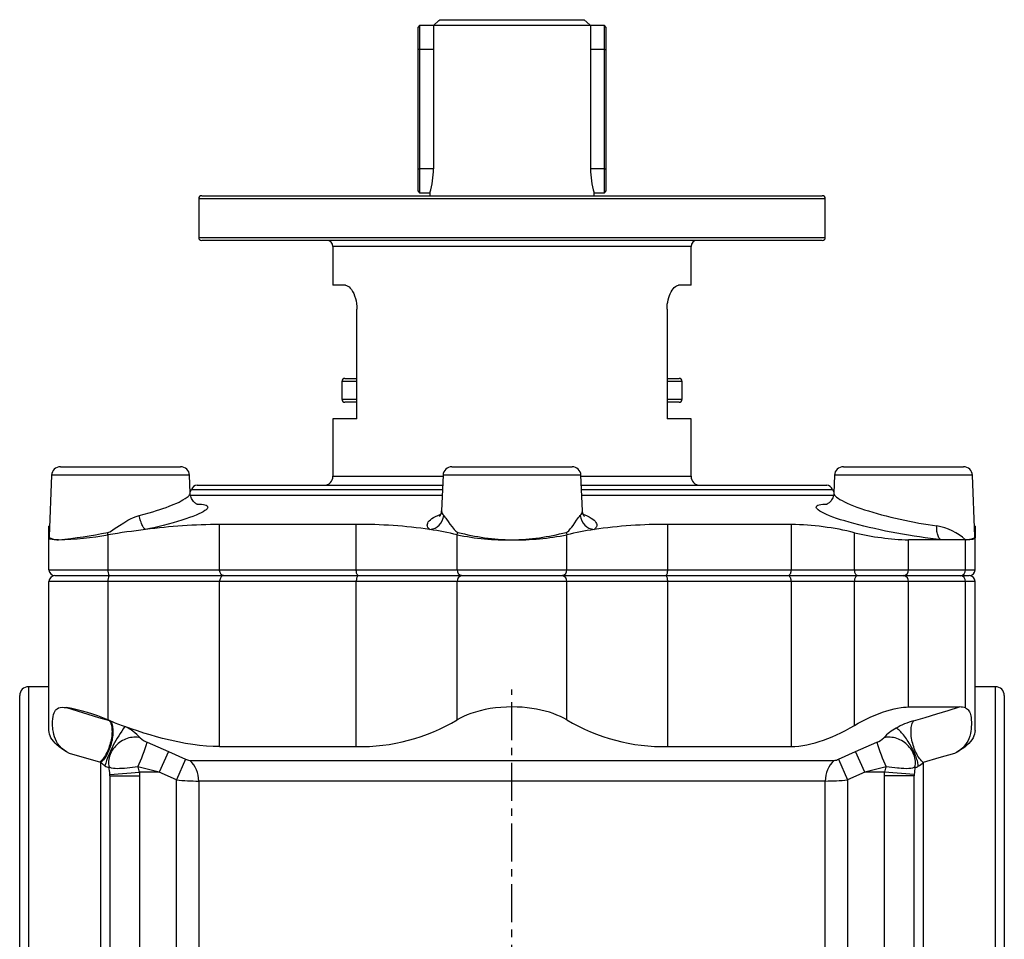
# Model space of a CAD drawing. Extents: x -103 to 1073, y -667 to 558.
# Tile 3 of 4: x -103 to 227, y 250 to 558. Entities that reach past the tile are written whole.
import ezdxf

# ---------------------------------------------------------------- set-up
doc = ezdxf.new("R2010")
doc.units = 0
doc.linetypes.add('CENTERX2', pattern=[20.32, 12.7, -2.54, 2.54, -2.54])
doc.layers.get('0').update_dxf_attribs({"linetype": 'CONTINUOUS'})
doc.layers.add('FORMAT', color=7, linetype='CONTINUOUS')

msp = doc.modelspace()

# ---------------------------------------------------------------- linework, layer by layer
at = {"color": 7, "linetype": 'CONTINUOUS'}
for p, q in [((30.5, 555.69), (30, 555.19)), ((30, 547.69), (30, 555.19)), ((35.19, 555.69), (30.5, 555.69)), ((30.5, 555.69), (30.5, 547.69)), ((87.81, 555.69), (35.19, 555.69)), ((35.19, 555.69), (35.19, 547.69)), ((37.29, 557.69), (85.72, 557.69)), ((92.5, 555.69), (87.81, 555.69)), ((87.81, 555.69), (87.81, 547.69)), ((93, 555.19), (92.5, 555.69)), ((92.5, 547.69), (92.5, 555.69)), ((93, 555.19), (93, 547.69)), ((30, 507.69), (30, 547.69)), ((30.5, 547.69), (30.5, 507.69)), ((35.19, 547.69), (35.19, 507.69)), ((87.81, 547.69), (87.81, 507.69)), ((92.5, 507.69), (92.5, 547.69)), ((93, 547.69), (93, 507.69)), ((30, 500.19), (30, 507.69)), ((30.5, 507.69), (30.5, 499.69)), ((92.5, 499.69), (92.5, 507.69)), ((93, 507.69), (93, 500.19)), ((-42.5, 498.69), (165.5, 498.69)), ((30, 500.19), (30.5, 499.69)), ((30.5, 499.69), (34, 499.69)), ((34, 499.69), (34, 498.69)), ((89, 498.69), (89, 499.69)), ((89, 499.69), (92.5, 499.69)), ((92.5, 499.69), (93, 500.19)), ((-43.5, 497.69), (-43.5, 484.69)), ((166.5, 484.69), (166.5, 497.69)), ((61.5, 483.69), (-42.5, 483.69)), ((165.5, 483.69), (61.5, 483.69)), ((1.5, 481.69), (1.5, 468.69)), ((121.5, 468.69), (121.5, 481.69)), ((5.68, 468.69), (1.5, 468.69)), ((121.5, 468.69), (117.32, 468.69)), ((9.54, 423.99), (9.54, 460.69)), ((113.46, 460.69), (113.46, 423.99)), ((4.5, 436.49), (4.5, 430.49)), ((5.5, 437.49), (9.54, 437.49)), ((113.46, 437.49), (117.5, 437.49)), ((118.5, 430.49), (118.5, 436.49)), ((9.54, 429.49), (5.5, 429.49)), ((117.5, 429.49), (113.46, 429.49)), ((1.5, 423.99), (1.5, 404.69)), ((9.54, 423.99), (1.5, 423.99)), ((121.5, 423.99), (113.46, 423.99)), ((121.5, 404.69), (121.5, 423.99)), ((-89.82, 407.89), (-69.7, 407.89)), ((-69.7, 407.89), (-49.58, 407.89)), ((41.38, 407.89), (61.5, 407.89)), ((61.5, 407.89), (81.62, 407.89)), ((172.59, 407.89), (192.71, 407.89)), ((192.71, 407.89), (212.83, 407.89)), ((-92.82, 405.01), (-93.65, 384.53)), ((-46.34, 399.05), (-46.58, 405.01)), ((38.38, 405.01), (37.9, 393.11)), ((85.11, 393.11), (84.62, 405.01)), ((169.59, 405.01), (169.34, 399.05)), ((216.66, 384.53), (215.82, 405.01)), ((-44, 401.69), (38.25, 401.69)), ((84.76, 401.69), (167, 401.69)), ((37.91, 393.11), (37.91, 393.09)), ((85.1, 393.1), (85.1, 393.11)), ((-93.51, 388), (-93.7, 387.95)), ((-93.7, 385.33), (-93.7, 387.94)), ((9.31, 388.56), (-36.49, 388.56)), ((155.13, 388.56), (113.7, 388.56)), ((216.71, 387.95), (216.52, 388)), ((216.71, 387.94), (216.71, 385.33)), ((-93.7, 384.02), (-93.7, 385.33)), ((-93.7, 373.39), (-93.7, 384.02)), ((205.35, 383.39), (194.39, 383.39)), ((213.49, 383.39), (205.35, 383.39)), ((216.71, 385.33), (216.71, 384.02)), ((216.71, 373.39), (216.71, 384.02)), ((-91.7, 371.39), (-73.55, 371.39)), ((-73.55, 371.39), (-35.21, 371.39)), ((-35.21, 371.39), (9.99, 371.39)), ((9.99, 371.39), (44.67, 371.39)), ((44.67, 371.39), (78.34, 371.39)), ((78.34, 371.39), (113.01, 371.39)), ((113.01, 371.39), (153.9, 371.39)), ((153.9, 371.39), (177.23, 371.39)), ((177.23, 371.39), (192.87, 371.39)), ((192.87, 371.39), (211.76, 371.39)), ((211.76, 371.39), (214.71, 371.39)), ((-93.7, 319.49), (-93.7, 369.39)), ((216.71, 319.49), (216.71, 369.39)), ((-93.7, 334.19), (-100.5, 334.19)), ((223.5, 334.19), (216.71, 334.19)), ((-103.5, 131.69), (-103.5, 331.19)), ((226.5, 331.19), (226.5, 131.69)), ((194.39, 327.39), (211.53, 327.39)), ((-73.42, 322.84), (-73.9, 323.03)), ((-73.08, 322.7), (-73.42, 322.84)), ((-36.49, 314.11), (9.31, 314.11)), ((113.7, 314.11), (155.13, 314.11)), ((-73.3, 304.32), (-73.3, 222.93)), ((196.3, 222.93), (196.3, 304.32))]:
    msp.add_line(p, q, dxfattribs=at)
at = {"color": 8, "linetype": 'CONTINUOUS'}
for p, q in [((30.5, 547.69), (30, 547.69)), ((35.19, 547.69), (30.5, 547.69)), ((92.5, 547.69), (87.81, 547.69)), ((92.5, 547.69), (93, 547.69)), ((30, 507.69), (30.5, 507.69)), ((35.19, 507.69), (30.5, 507.69)), ((92.5, 507.69), (87.81, 507.69)), ((92.5, 507.69), (93, 507.69)), ((166.5, 497.69), (-43.5, 497.69)), ((-43.5, 484.69), (61.5, 484.69)), ((61.5, 484.69), (166.5, 484.69)), ((61.5, 481.69), (1.5, 481.69)), ((121.5, 481.69), (61.5, 481.69)), ((9.54, 436.49), (4.5, 436.49)), ((118.5, 436.49), (113.46, 436.49)), ((4.5, 430.49), (9.54, 430.49)), ((113.46, 430.49), (118.5, 430.49)), ((-46.58, 405.01), (-92.82, 405.01)), ((1.5, 404.69), (38.37, 404.69)), ((84.62, 405.01), (38.38, 405.01)), ((84.63, 404.69), (121.5, 404.69)), ((215.82, 405.01), (169.59, 405.01)), ((-45.91, 400.27), (38.19, 400.27)), ((84.81, 400.27), (168.92, 400.27)), ((38.11, 398.21), (-46.22, 398.21)), ((169.23, 398.21), (84.9, 398.21)), ((-36.49, 373.39), (-36.49, 388.56)), ((9.31, 373.39), (9.31, 388.56)), ((113.7, 373.39), (113.7, 388.56)), ((155.13, 373.39), (155.13, 388.56)), ((-93.7, 385.33), (-93.62, 385.36)), ((-93.7, 385.33), (-93.62, 385.35)), ((-93.65, 384.53), (-93.65, 384.52)), ((-73.9, 373.39), (-73.9, 385.08)), ((43.14, 373.39), (43.14, 385.08)), ((79.87, 373.39), (79.87, 385.08)), ((176.34, 373.39), (176.34, 385.79)), ((194.39, 373.39), (194.39, 383.39)), ((213.49, 373.39), (213.49, 383.39)), ((216.62, 385.36), (216.71, 385.33)), ((216.71, 385.33), (216.63, 385.35)), ((216.66, 384.52), (216.66, 384.53)), ((-93.7, 373.39), (-73.9, 373.39)), ((-73.9, 373.39), (-36.49, 373.39)), ((-36.49, 373.39), (9.31, 373.39)), ((9.31, 373.39), (43.14, 373.39)), ((43.14, 373.39), (79.87, 373.39)), ((79.87, 373.39), (113.7, 373.39)), ((113.7, 373.39), (155.13, 373.39)), ((155.13, 373.39), (176.34, 373.39)), ((176.34, 373.39), (194.39, 373.39)), ((194.39, 373.39), (213.49, 373.39)), ((213.49, 373.39), (216.71, 373.39)), ((-73.9, 369.39), (-93.7, 369.39)), ((-73.9, 323.03), (-73.9, 369.39)), ((-36.49, 369.39), (-73.9, 369.39)), ((9.31, 369.39), (-36.49, 369.39)), ((-36.49, 314.11), (-36.49, 369.39)), ((43.14, 369.39), (9.31, 369.39)), ((9.31, 314.11), (9.31, 369.39)), ((43.14, 323.03), (43.14, 369.39)), ((79.87, 369.39), (43.14, 369.39)), ((79.87, 323.03), (79.87, 369.39)), ((113.7, 369.39), (79.87, 369.39)), ((113.7, 314.11), (113.7, 369.39)), ((155.13, 369.39), (113.7, 369.39)), ((155.13, 314.11), (155.13, 369.39)), ((176.34, 369.39), (155.13, 369.39)), ((176.34, 321.23), (176.34, 369.39)), ((194.39, 369.39), (176.34, 369.39)), ((194.39, 327.39), (194.39, 369.39)), ((213.49, 369.39), (194.39, 369.39)), ((213.49, 327.05), (213.49, 369.39)), ((216.71, 369.39), (213.49, 369.39)), ((-100.5, 334.19), (-100.5, 131.69)), ((223.5, 131.69), (223.5, 334.19)), ((-53.65, 312.42), (-56.73, 305.49)), ((-53.65, 312.42), (-47.96, 309.88)), ((170.96, 309.88), (176.66, 312.42)), ((179.73, 305.49), (176.66, 312.42)), ((-76.3, 308.82), (-76.64, 308.91)), ((-76.3, 224.31), (-76.3, 308.82)), ((-47.96, 309.88), (-50.97, 302.95)), ((-46.49, 309.49), (169.49, 309.49)), ((170.96, 309.88), (173.98, 302.95)), ((199.3, 308.82), (199.3, 224.31)), ((-73.31, 304.81), (-63.34, 305.49)), ((-73.3, 304.32), (-73.31, 304.81)), ((-73.3, 304.32), (-63.3, 304.32)), ((-63.34, 305.49), (-63.3, 304.32)), ((-56.73, 305.49), (-63.34, 305.49)), ((-63.3, 304.32), (-63.3, 242.5)), ((-50.97, 302.95), (-56.73, 305.49)), ((179.73, 305.49), (173.98, 302.95)), ((186.34, 305.49), (179.73, 305.49)), ((186.3, 304.32), (186.34, 305.49)), ((186.3, 242.5), (186.3, 304.32)), ((196.3, 304.32), (186.3, 304.32)), ((196.31, 304.81), (186.34, 305.49)), ((196.31, 304.81), (196.3, 304.32)), ((-50.97, 204.25), (-50.97, 302.95)), ((166.5, 302.56), (-43.5, 302.56)), ((-43.5, 302.56), (-43.5, 204.25)), ((166.5, 204.25), (166.5, 302.56)), ((173.98, 302.95), (173.98, 204.25))]:
    msp.add_line(p, q, dxfattribs=at)
at = {"color": 7, "linetype": 'CONTINUOUS', "flags": 128}
for points in [[(35.19, 555.69), (37.03, 557.45), (37.29, 557.69)], [(87.81, 555.69), (87.54, 555.95), (85.72, 557.69)], [(5.68, 468.69), (6.07, 468.63), (6.48, 468.45), (6.89, 468.16), (7.3, 467.76), (7.7, 467.26), (8.09, 466.65), (8.45, 465.95), (8.77, 465.16), (9.05, 464.29), (9.26, 463.45), (9.41, 462.55), (9.51, 461.62), (9.54, 460.69)], [(113.46, 460.69), (113.49, 461.5), (113.56, 462.31), (113.68, 463.09), (113.83, 463.84), (114.03, 464.56), (114.25, 465.22), (114.52, 465.88), (114.81, 466.47), (115.13, 467), (115.49, 467.51), (115.87, 467.94), (116.25, 468.27), (116.61, 468.5), (116.97, 468.64), (117.32, 468.69)], [(-43.63, 395.18), (-43.63, 395.18), (-43.65, 395.19), (-43.7, 395.2), (-43.78, 395.23), (-43.88, 395.27), (-44.01, 395.33), (-44.16, 395.4), (-44.34, 395.51), (-44.55, 395.65), (-44.77, 395.82), (-45, 396.03), (-45.23, 396.28), (-45.46, 396.56), (-45.68, 396.88), (-45.87, 397.23), (-46.04, 397.61), (-46.17, 398), (-46.27, 398.41), (-46.32, 398.81), (-46.34, 399.05)], [(169.35, 399.06), (169.32, 398.67), (169.24, 398.26), (169.14, 397.86), (168.99, 397.48), (168.83, 397.12), (168.63, 396.8), (168.42, 396.5), (168.21, 396.24), (167.98, 396.01), (167.77, 395.82), (167.56, 395.66), (167.36, 395.53), (167.19, 395.42), (167.03, 395.34), (166.89, 395.28), (166.79, 395.24), (166.71, 395.21), (166.66, 395.19), (166.63, 395.19), (166.63, 395.19)], [(85.83, 391.17), (85.83, 391.16), (85.81, 391.19), (85.76, 391.25), (85.68, 391.34), (85.6, 391.46), (85.5, 391.62), (85.4, 391.81), (85.3, 392.05), (85.22, 392.32), (85.15, 392.63), (85.1, 392.97), (85.1, 393.1)], [(-90.49, 383.39), (-91.24, 383.4), (-91.89, 383.43), (-92.56, 383.5), (-93.08, 383.59), (-93.35, 383.67), (-93.54, 383.77), (-93.66, 383.88), (-93.7, 384.02)], [(-93.65, 384.54), (-93.66, 384.49), (-93.66, 384.42), (-93.66, 384.37), (-93.67, 384.35), (-93.67, 384.33), (-93.67, 384.31), (-93.67, 384.31)], [(216.71, 384.02), (216.63, 383.84), (216.39, 383.69), (216.13, 383.6), (215.8, 383.53), (215.4, 383.47), (215, 383.44), (214.55, 383.41), (214.04, 383.39), (213.49, 383.39)], [(216.67, 384.33), (216.67, 384.33), (216.67, 384.35), (216.67, 384.39), (216.66, 384.45), (216.66, 384.53), (216.66, 384.53)], [(-86.81, 311.79), (-87.76, 312.32), (-88.64, 312.92), (-89.44, 313.58), (-90.15, 314.32), (-90.78, 315.15), (-91.18, 315.83), (-91.53, 316.59), (-91.83, 317.41), (-92.04, 318.15), (-92.22, 318.96), (-92.35, 319.81), (-92.42, 320.43), (-92.46, 321.08), (-92.48, 321.73), (-92.48, 322.56), (-92.43, 323.37), (-92.33, 324.15), (-92.18, 324.85), (-91.99, 325.42), (-91.77, 325.91), (-91.52, 326.28), (-91.25, 326.58), (-90.95, 326.81), (-90.44, 327.07), (-89.88, 327.21), (-89.28, 327.27), (-88.57, 327.25), (-87.81, 327.17)], [(79.87, 323.03), (78.85, 323.62), (77.76, 324.17), (76.58, 324.69), (75.34, 325.17), (74.03, 325.61), (72.66, 326.01), (71.21, 326.36), (69.72, 326.66), (68.18, 326.91), (66.61, 327.11), (64.93, 327.27), (63.22, 327.36), (61.5, 327.39), (59.64, 327.35), (57.79, 327.24), (55.97, 327.06), (54.19, 326.82), (52.47, 326.5), (50.81, 326.13), (49.22, 325.69), (47.72, 325.19), (46.46, 324.71), (45.27, 324.19), (44.16, 323.63), (43.14, 323.03)], [(176.34, 321.23), (177.55, 321.95), (178.83, 322.64), (180.15, 323.31), (181.5, 323.94), (182.89, 324.54), (184.3, 325.1), (185.72, 325.62), (187.13, 326.07), (188.37, 326.43), (189.59, 326.74), (190.76, 326.99), (191.88, 327.18), (192.77, 327.3), (193.61, 327.36), (194.39, 327.39)], [(213.49, 327.05), (213.83, 326.89), (214.15, 326.67), (214.44, 326.38), (214.66, 326.09), (214.86, 325.74), (215.03, 325.35), (215.17, 324.89), (215.29, 324.39), (215.38, 323.85), (215.45, 323.11), (215.49, 322.34), (215.49, 321.54), (215.45, 320.76), (215.38, 319.99), (215.27, 319.25), (215.14, 318.55), (214.9, 317.61), (214.6, 316.74), (214.25, 315.95), (213.77, 315.13), (213.21, 314.38), (212.59, 313.71), (211.9, 313.11), (210.91, 312.41), (209.82, 311.79)], [(-36.49, 314.11), (-38.67, 314.15), (-40.9, 314.28), (-43.19, 314.49), (-45.52, 314.79), (-47.98, 315.18), (-50.48, 315.66), (-53.02, 316.22), (-55.58, 316.85), (-57.65, 317.41), (-59.74, 318.01), (-61.84, 318.66), (-63.97, 319.35), (-66.1, 320.08), (-68.24, 320.85)], [(155.13, 314.11), (156.34, 314.15), (157.62, 314.26), (158.94, 314.43), (160.29, 314.68), (161.67, 314.99), (163.06, 315.36), (164.47, 315.78), (165.87, 316.25), (167.36, 316.8), (168.83, 317.39), (170.28, 318.03), (171.69, 318.69), (173.3, 319.51), (174.85, 320.36), (176.34, 321.23)], [(-86.81, 311.79), (-87.79, 312.32), (-88.7, 312.88), (-89.54, 313.45), (-90.32, 314.05), (-91.03, 314.67), (-91.66, 315.28), (-92.19, 315.89), (-92.64, 316.49), (-93.02, 317.09), (-93.32, 317.71), (-93.53, 318.33), (-93.66, 318.93), (-93.7, 319.49)], [(216.71, 319.49), (216.66, 318.9), (216.53, 318.3), (216.32, 317.69), (216.01, 317.06), (215.61, 316.43), (215.12, 315.8), (214.57, 315.18), (213.94, 314.57), (213.22, 313.97), (212.41, 313.36), (211.52, 312.77), (210.55, 312.19), (209.82, 311.79)]]:
    msp.add_lwpolyline(points, dxfattribs=at)
at = {"color": 8, "linetype": 'CONTINUOUS', "flags": 128}
for points in [[(-63.46, 391.53), (-61.74, 391.99), (-60.06, 392.46), (-58.86, 392.81), (-57.7, 393.17), (-56.58, 393.53), (-55.47, 393.9), (-54.41, 394.28), (-53.41, 394.65), (-52.07, 395.18), (-50.85, 395.7), (-50.09, 396.06), (-49.4, 396.41), (-48.77, 396.75), (-48, 397.21), (-47.37, 397.66), (-47.02, 397.95), (-46.74, 398.23), (-46.54, 398.49), (-46.37, 398.84), (-46.36, 399.05)], [(169.35, 399.05), (169.35, 399), (169.42, 398.72), (169.6, 398.41), (169.89, 398.07), (170.3, 397.72), (170.8, 397.34), (171.42, 396.95), (172.15, 396.54), (172.97, 396.12), (173.89, 395.69), (174.89, 395.26), (175.97, 394.82), (177.13, 394.38), (178.37, 393.94), (179.68, 393.5), (181.04, 393.06), (182.44, 392.64), (183.89, 392.22), (185.39, 391.81), (186.92, 391.41), (188.47, 391.03), (190.03, 390.66), (191.6, 390.3), (193.19, 389.96), (194.77, 389.63), (196.35, 389.32), (197.91, 389.03), (199.45, 388.76), (200.97, 388.51), (202.46, 388.27), (203.9, 388.06)], [(-44.16, 395.4), (-43.35, 395.39), (-42.59, 395.34), (-41.93, 395.25), (-41.4, 395.13), (-40.98, 394.99), (-40.69, 394.81), (-40.52, 394.6), (-40.46, 394.36), (-40.53, 394.1), (-40.72, 393.81), (-41.03, 393.5), (-41.47, 393.17), (-42.02, 392.82), (-42.69, 392.45), (-43.47, 392.07), (-44.39, 391.67), (-45.42, 391.26), (-46.56, 390.83), (-47.79, 390.4), (-49.12, 389.97), (-50.57, 389.53), (-52.11, 389.09), (-53.73, 388.65), (-55.43, 388.21), (-57.18, 387.79), (-58.53, 387.47), (-59.9, 387.16), (-61.3, 386.86)], [(205.35, 383.39), (203.61, 383.6), (201.82, 383.83), (199.99, 384.08), (198.12, 384.36), (196.24, 384.65), (194.34, 384.96), (192.43, 385.28), (190.51, 385.63), (188.61, 385.98), (186.73, 386.35), (184.85, 386.74), (183, 387.14), (181.19, 387.55), (179.43, 387.97), (177.74, 388.39), (176.09, 388.82), (174.5, 389.26), (173, 389.71), (171.59, 390.15), (170.27, 390.58), (169.05, 391.02), (167.94, 391.45), (166.93, 391.87), (166.05, 392.28), (165.29, 392.67), (164.66, 393.04), (164.16, 393.4), (163.8, 393.73), (163.56, 394.04), (163.47, 394.33), (163.51, 394.57), (163.68, 394.79), (163.99, 394.98), (164.42, 395.14), (164.98, 395.26), (165.65, 395.34), (166.43, 395.39), (167.14, 395.4)], [(-74.01, 385.9), (-73.67, 385.99), (-73.34, 386.12), (-72.69, 386.46), (-71.78, 387.04), (-70.89, 387.64), (-70, 388.24), (-68.64, 389.12), (-67.24, 389.94), (-66.33, 390.42), (-65.41, 390.85), (-64.44, 391.23), (-63.46, 391.53)], [(-61.3, 386.86), (-61.44, 386.92), (-61.59, 387.03), (-61.75, 387.18), (-61.9, 387.38), (-62.06, 387.61), (-62.22, 387.88), (-62.38, 388.19), (-62.54, 388.53), (-62.69, 388.9), (-62.84, 389.29), (-62.98, 389.71), (-63.12, 390.15), (-63.24, 390.6), (-63.36, 391.06), (-63.46, 391.53)], [(33.97, 386.86), (33.61, 387.21), (33.34, 387.56), (33.17, 387.93), (33.11, 388.31), (33.14, 388.66), (33.26, 389.02), (33.46, 389.38), (33.77, 389.76), (34.17, 390.13), (34.66, 390.5), (35.23, 390.86), (35.89, 391.21), (36.62, 391.56), (37.47, 391.91), (37.67, 391.99)], [(38.61, 391.53), (38.81, 391.3), (39.04, 391.03), (39.28, 390.71), (39.54, 390.35), (40.1, 389.56), (40.72, 388.68), (41.41, 387.75), (42.17, 386.81), (42.68, 386.27), (42.98, 386.05), (43.3, 385.9)], [(79.7, 385.9), (79.92, 385.99), (80.13, 386.12), (80.52, 386.46), (81.04, 387.04), (81.51, 387.64), (81.96, 388.24), (82.59, 389.12), (83.17, 389.94), (83.51, 390.42), (83.83, 390.85), (84.13, 391.23), (84.39, 391.53)], [(85.33, 391.99), (85.96, 391.74), (86.73, 391.4), (87.41, 391.06), (88.03, 390.7), (88.56, 390.34), (89.01, 389.97), (89.36, 389.61), (89.63, 389.25), (89.81, 388.89), (89.89, 388.52), (89.88, 388.15), (89.78, 387.79), (89.65, 387.55), (89.49, 387.32), (89.28, 387.08), (89.04, 386.86)], [(205.35, 383.39), (205.14, 383.5), (204.95, 383.66), (204.76, 383.86), (204.59, 384.1), (204.44, 384.38), (204.3, 384.69), (204.18, 385.03), (204.08, 385.41), (203.99, 385.81), (203.93, 386.23), (203.89, 386.67), (203.87, 387.12), (203.87, 387.59), (203.9, 388.06)], [(-93.65, 384.52), (-93.62, 384.34), (-93.52, 384.18), (-93.35, 384.04), (-93.11, 383.9), (-92.83, 383.79), (-92.49, 383.69), (-92.14, 383.61), (-91.74, 383.53), (-91.06, 383.44), (-90.69, 383.41), (-90.49, 383.39)], [(213.49, 383.39), (213.7, 383.41), (214.16, 383.45), (214.59, 383.51), (214.98, 383.57), (215.33, 383.65), (215.89, 383.81), (216.3, 384), (216.5, 384.16), (216.62, 384.33), (216.66, 384.52)], [(-35.21, 371.39), (-35.41, 371.41), (-35.6, 371.49), (-35.79, 371.61), (-35.96, 371.77), (-36.11, 371.97), (-36.25, 372.21), (-36.35, 372.48), (-36.43, 372.77), (-36.48, 373.08), (-36.49, 373.39)], [(9.99, 371.39), (9.88, 371.41), (9.78, 371.49), (9.68, 371.61), (9.59, 371.77), (9.51, 371.97), (9.44, 372.21), (9.38, 372.48), (9.34, 372.77), (9.31, 373.08), (9.31, 373.39)], [(113.01, 371.39), (113.12, 371.41), (113.23, 371.49), (113.33, 371.61), (113.42, 371.77), (113.5, 371.97), (113.57, 372.21), (113.62, 372.48), (113.67, 372.77), (113.69, 373.08), (113.7, 373.39)], [(153.9, 371.39), (154.1, 371.41), (154.28, 371.49), (154.46, 371.61), (154.63, 371.77), (154.77, 371.97), (154.9, 372.21), (155, 372.48), (155.07, 372.77), (155.12, 373.08), (155.13, 373.39)], [(177.23, 371.39), (177.09, 371.41), (176.95, 371.49), (176.82, 371.61), (176.71, 371.77), (176.6, 371.97), (176.51, 372.21), (176.43, 372.48), (176.38, 372.77), (176.35, 373.08), (176.34, 373.39)], [(-35.21, 371.39), (-35.41, 371.36), (-35.6, 371.29), (-35.79, 371.17), (-35.96, 371.01), (-36.11, 370.8), (-36.25, 370.56), (-36.35, 370.3), (-36.43, 370.01), (-36.48, 369.7), (-36.49, 369.39)], [(9.99, 371.39), (9.88, 371.36), (9.78, 371.29), (9.68, 371.17), (9.59, 371.01), (9.51, 370.8), (9.44, 370.56), (9.38, 370.3), (9.34, 370.01), (9.31, 369.7), (9.31, 369.39)], [(113.7, 369.39), (113.69, 369.7), (113.67, 370.01), (113.62, 370.3), (113.57, 370.56), (113.5, 370.8), (113.42, 371.01), (113.33, 371.17), (113.23, 371.29), (113.12, 371.36), (113.01, 371.39)], [(155.13, 369.39), (155.12, 369.7), (155.07, 370.01), (155, 370.3), (154.9, 370.56), (154.77, 370.8), (154.63, 371.01), (154.46, 371.17), (154.28, 371.29), (154.1, 371.36), (153.9, 371.39)], [(176.34, 369.39), (176.35, 369.7), (176.38, 370.01), (176.43, 370.3), (176.51, 370.56), (176.6, 370.8), (176.71, 371.01), (176.82, 371.17), (176.95, 371.29), (177.09, 371.36), (177.23, 371.39)], [(-87.81, 327.17), (-84.28, 326.08), (-80.7, 324.99), (-77.08, 323.91), (-73.42, 322.84)], [(196.09, 322.74), (200.01, 323.89), (203.89, 325.05), (207.73, 326.22), (211.53, 327.39)], [(-73.42, 322.84), (-73.24, 322.56), (-73.09, 322.25), (-72.95, 321.9), (-72.83, 321.52), (-72.73, 321.1), (-72.66, 320.66), (-72.6, 320.19), (-72.57, 319.7), (-72.56, 319.19), (-72.58, 318.65), (-72.61, 318.11), (-72.67, 317.55), (-72.75, 316.98), (-72.85, 316.41), (-72.98, 315.83), (-73.12, 315.25), (-73.28, 314.68), (-73.46, 314.12), (-73.66, 313.56), (-73.88, 313.02), (-74.11, 312.49), (-74.35, 311.98), (-74.61, 311.5), (-74.88, 311.04), (-75.16, 310.6), (-75.45, 310.2), (-75.74, 309.82), (-76.04, 309.48), (-76.34, 309.18), (-76.64, 308.91)], [(-73.08, 322.7), (-72.91, 322.42), (-72.75, 322.1), (-72.62, 321.75), (-72.51, 321.36), (-72.42, 320.95), (-72.35, 320.51), (-72.3, 320.04), (-72.27, 319.54), (-72.26, 319.03), (-72.28, 318.5), (-72.32, 317.96), (-72.38, 317.4), (-72.46, 316.84), (-72.56, 316.27), (-72.69, 315.69), (-72.83, 315.12), (-72.99, 314.55), (-73.17, 313.99), (-73.37, 313.44), (-73.58, 312.9), (-73.81, 312.38), (-74.05, 311.87), (-74.3, 311.39), (-74.57, 310.93), (-74.84, 310.5), (-75.12, 310.1), (-75.41, 309.72), (-75.7, 309.39), (-76, 309.08), (-76.3, 308.82)], [(197.68, 307.51), (197.67, 307.81), (197.63, 308.15), (197.56, 308.51), (197.48, 308.9), (197.37, 309.32), (197.23, 309.76), (197.08, 310.22), (196.91, 310.69), (196.71, 311.18), (196.5, 311.68), (196.27, 312.2), (196.03, 312.71), (195.77, 313.24), (195.5, 313.76), (195.21, 314.28), (194.92, 314.79), (194.62, 315.3), (194.31, 315.8), (193.99, 316.28), (193.67, 316.75), (193.35, 317.2), (193.03, 317.62), (192.72, 318.03), (192.4, 318.41), (192.09, 318.76), (191.79, 319.08), (191.5, 319.37), (191.21, 319.63), (190.94, 319.85), (190.68, 320.03), (190.44, 320.18), (190.21, 320.3)], [(199.3, 308.82), (199, 309.08), (198.7, 309.39), (198.4, 309.73), (198.11, 310.1), (197.82, 310.51), (197.55, 310.94), (197.28, 311.4), (197.02, 311.89), (196.78, 312.4), (196.55, 312.92), (196.33, 313.47), (196.13, 314.02), (195.95, 314.59), (195.79, 315.16), (195.65, 315.74), (195.52, 316.31), (195.42, 316.89), (195.34, 317.45), (195.28, 318.01), (195.25, 318.56), (195.23, 319.09), (195.24, 319.6), (195.27, 320.09), (195.32, 320.56), (195.4, 321), (195.5, 321.42), (195.61, 321.8), (195.75, 322.15), (195.91, 322.46), (196.09, 322.74)], [(-63.11, 317.06), (-63.62, 317.16), (-64.15, 317.23), (-64.69, 317.26), (-65.23, 317.25), (-65.78, 317.2), (-66.34, 317.11), (-66.89, 316.99), (-67.44, 316.82), (-67.99, 316.62), (-68.52, 316.38), (-69.04, 316.11), (-69.55, 315.81), (-70.04, 315.47), (-70.51, 315.11), (-70.95, 314.71), (-71.37, 314.3), (-71.76, 313.85), (-72.12, 313.39), (-72.45, 312.91), (-72.75, 312.42), (-73.01, 311.91), (-73.23, 311.39), (-73.41, 310.87), (-73.56, 310.34), (-73.66, 309.81), (-73.72, 309.28), (-73.74, 308.76), (-73.73, 308.24), (-73.67, 307.74), (-73.56, 307.24)], [(196.57, 307.24), (196.67, 307.74), (196.73, 308.24), (196.75, 308.76), (196.73, 309.28), (196.66, 309.81), (196.56, 310.34), (196.42, 310.87), (196.23, 311.39), (196.01, 311.91), (195.75, 312.42), (195.46, 312.91), (195.13, 313.39), (194.77, 313.85), (194.38, 314.3), (193.96, 314.71), (193.51, 315.11), (193.05, 315.47), (192.56, 315.81), (192.05, 316.11), (191.53, 316.38), (190.99, 316.62), (190.45, 316.82), (189.9, 316.99), (189.34, 317.11), (188.79, 317.2), (188.24, 317.25), (187.69, 317.26), (187.15, 317.23), (186.63, 317.16), (186.12, 317.06)], [(-60.73, 315.55), (-57.19, 313.99), (-53.65, 312.42)], [(176.66, 312.42), (180.19, 313.99), (183.74, 315.55)], [(-76.64, 308.91), (-81.76, 310.34), (-86.81, 311.79)], [(209.82, 311.79), (204.6, 310.29), (199.3, 308.82)], [(-63.89, 307.37), (-64.77, 307.24), (-65.65, 307.12), (-66.59, 307.01), (-67.51, 306.91), (-68.4, 306.82), (-69.24, 306.76), (-70.04, 306.72), (-70.79, 306.71), (-71.48, 306.74), (-72.09, 306.79), (-72.69, 306.9), (-73.18, 307.05), (-73.56, 307.24)], [(-56.73, 305.49), (-60.31, 306.43), (-63.89, 307.37)], [(186.89, 307.37), (183.31, 306.43), (179.73, 305.49)], [(196.57, 307.24), (196.19, 307.05), (195.72, 306.91), (195.15, 306.8), (194.48, 306.74), (193.7, 306.71), (192.83, 306.73), (191.89, 306.78), (191.31, 306.83), (190.72, 306.88), (189.8, 306.98), (188.84, 307.1), (187.87, 307.23), (186.89, 307.37)]]:
    msp.add_lwpolyline(points, dxfattribs=at)
at = {"color": 7, "linetype": 'CONTINUOUS'}
for centre, radius, start, end in [((6.2, 507.91), 28.99, 343.5324, 359.5619), ((116.8, 507.91), 28.99, 180.4381, 196.4676), ((-42.5, 497.69), 1, 90, 180), ((165.5, 497.69), 1, 0, 90), ((-42.5, 484.69), 1, 180, 270), ((-0.5, 481.69), 2, 0, 90), ((123.5, 481.69), 2, 90, 180), ((165.5, 484.69), 1, 270, 0), ((5.5, 436.49), 1, 90, 180), ((117.5, 436.49), 1, 0, 90), ((5.5, 430.49), 1, 180, 270), ((117.5, 430.49), 1, 270, 0), ((-89.82, 404.89), 3, 90, 177.6627), ((-49.58, 404.89), 3, 2.3373, 90), ((41.38, 404.89), 3, 90, 177.6627), ((81.62, 404.89), 3, 2.3373, 90), ((172.59, 404.89), 3, 90, 177.6627), ((212.83, 404.89), 3, 2.3373, 90), ((-1.5, 404.69), 3, 270, 0), ((124.5, 404.69), 3, 180, 270), ((-48.78, 401.14), 3, 324.1025, 343.1633), ((-44, 399.69), 2, 90, 163.1633), ((167, 399.69), 2, 16.8367, 90), ((171.79, 401.14), 3, 196.8367, 215.8975), ((35.02, 393.08), 2.88, 318.1702, 0.3036), ((-17.3, 28.27), 361.27, 96.9955, 99.0131), ((-34.51, 178.58), 210, 90.5405, 97.33), ((10.15, 221.73), 166.84, 81.7922, 90.2898), ((18.04, 279.79), 108.24, 76.5943, 81.5397), ((104.97, 279.76), 108.27, 98.461, 103.405), ((112.77, 223), 165.57, 89.6775, 98.2404), ((153.08, 290.52), 98.07, 76.2793, 88.799), ((-93.97, 499.33), 115.99, 271.7204, 279.9627), ((60.04, 467.74), 84.37, 258.446, 270.996), ((62.7, 470.65), 87.27, 269.2136, 281.3444), ((196.96, 471.91), 88.56, 256.5315, 268.3342), ((-91.7, 373.39), 2, 180, 270), ((214.71, 373.39), 2, 270, 360), ((-91.7, 369.39), 2, 90, 180), ((214.71, 369.39), 2, 0, 90), ((-100.5, 331.19), 3, 90, 180), ((223.5, 331.19), 3, 0, 90), ((-98.99, 264.08), 64.07, 66.9485, 79.9544), ((211.6, 321.93), 5.46, 69.7866, 90.8121), ((-5.88, 490.78), 181.01, 248.2069, 249.8454), ((10.49, 378.22), 64.12, 268.9436, 300.6124), ((112.52, 378.22), 64.12, 239.3876, 271.0564)]:
    msp.add_arc(centre, radius, start, end, dxfattribs=at)
at = {"color": 8, "linetype": 'CONTINUOUS'}
for centre, radius, start, end in [((39.93, 393.06), 2.02, 179.1386, 229.3751), ((83.05, 393.08), 2.05, 310.9732, 0.5567), ((33.45, 392.02), 5.19, 275.7747, 354.6059), ((89.56, 392.02), 5.19, 185.3941, 264.2253), ((200.61, 369.13), 19.21, 47.8995, 80.1465), ((-98.59, 384.72), 4.94, 351.8082, 357.6468), ((-106.32, 542.65), 160.05, 275.6774, 281.646), ((-101.79, 381.7), 28.09, 6.9113, 8.5846), ((36.77, 386.78), 6.59, 345.0729, 352.2855), ((63.4, 464.4), 81.04, 255.6399, 268.6587), ((59.77, 463.23), 79.86, 271.2449, 284.4565), ((86.23, 386.78), 6.59, 187.7145, 194.9271), ((221.59, 384.72), 4.94, 182.3532, 188.1918), ((-70.78, 372.9), 3.16, 171.1698, 208.6798), ((44.94, 373.18), 1.81, 173.4363, 261.4086), ((78.07, 373.18), 1.81, 278.5914, 6.5637), ((192.59, 373.17), 1.81, 278.9613, 6.7735), ((211.61, 373.26), 1.88, 274.4019, 3.8113), ((-70.78, 369.87), 3.16, 151.3202, 188.8302), ((44.94, 369.6), 1.81, 98.5914, 186.5637), ((78.07, 369.6), 1.81, 353.4363, 81.4086), ((192.59, 369.6), 1.81, 353.2265, 81.0387), ((211.61, 369.51), 1.88, 356.1887, 85.5981), ((-31.47, 293.78), 45.66, 143.646, 162.2746), ((-74.83, 306.58), 15.71, 41.7983, 65.2347), ((197.31, 307.13), 14.96, 118.3, 138.4125), ((203.8, 295.94), 27.89, 106.0531, 119.1535), ((-57.94, 322.59), 7.57, 226.9174, 248.3428), ((181.48, 321.75), 6.6, 290.0493, 314.6904), ((-123.99, 335.24), 66.25, 335.1191, 342.7077), ((243.81, 334.01), 62.84, 197.0862, 205.087), ((-68.85, 316.24), 10.51, 224.912, 234.4588), ((-73.81, 308.9), 1.67, 226.494, 278.5353), ((-93.78, 303.88), 20.5, 2.6129, 9.4578), ((-69.69, 304.64), 6.41, 7.5615, 25.1418), ((-46.14, 313.74), 4.26, 244.7851, 265.3327), ((-52.24, 302.9), 8.75, 357.7976, 48.8801), ((175.25, 302.9), 8.75, 131.1199, 182.2024), ((169.21, 313.48), 4, 273.9972, 295.8849), ((192.79, 304.62), 6.51, 154.9955, 172.3012), ((216.92, 303.86), 20.63, 170.5649, 177.3645), ((196.86, 308.51), 1.29, 256.9962, 309.4995), ((193.23, 314.66), 8.43, 301.8889, 316.0781), ((-42.29, 397.1), 94.55, 264.7309, 269.2672), ((165.41, 394.89), 92.33, 270.6783, 275.3235)]:
    msp.add_arc(centre, radius, start, end, dxfattribs=at)
at = {"layer": 'FORMAT', "linetype": 'CENTERX2'}
msp.add_line((61.5, -69.81), (61.5, 333.19), dxfattribs=at)

doc.saveas('drawing.dxf')
